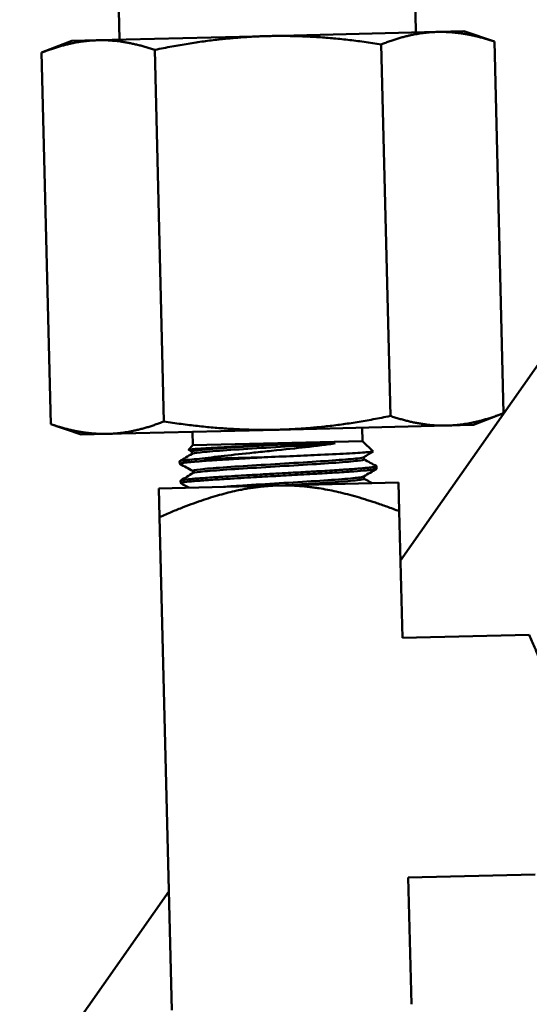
# Model space of a CAD drawing. Header units: inches. Extents: x 0.1 to 33.9, y 0.6 to 21.4.
# Tile 36 of 82: x 8.9 to 10.3, y 14 to 16.8. Entities that reach past the tile are written whole.
import ezdxf

# ---------------------------------------------------------------- set-up
doc = ezdxf.new("R2010")
doc.units = ezdxf.units.IN
doc.header["$MEASUREMENT"] = 0
doc.layers.add('Dimension (ANSI)', color=7, linetype='Continuous', lineweight=25)
doc.layers.add('Visible (ANSI)', color=7, linetype='Continuous', lineweight=50)
doc.styles.add('Note Text (ANSI)', font='tahoma.ttf')
doc.dimstyles.new('Default (ANSI)', dxfattribs={"dimtxt": 0.12, "dimasz": 0.098425, "dimexe": 0.125, "dimexo": 0.0625, "dimgap": 0.031496, "dimtad": 0, "dimtih": 1, "dimtoh": 1, "dimrnd": 1e-08, "dimzin": 4, "dimdsep": 46, "dimtxsty": 'Note Text (ANSI)', "dimcen": 0.09, "dimdle": 0.393701, "dimclrd": 256, "dimclre": 256, "dimclrt": 256, "dimadec": 0, "dimazin": 1, "dimtfac": 1, "dimtofl": 0, "dimtmove": 0, "dimatfit": 3, "dimfxl": 1, "dimtolj": 1, "dimtzin": 4, "dimlwd": -1, "dimlwe": -1, "dimarcsym": 0})

# ---------------------------------------------------------------- blocks, each defined once
blk = doc.blocks.new('*D10')
at = {"layer": 'Defpoints', "color": 0, "transparency": 16777216}
for p in [(16.998, 15.3938), (5.2337, 15.2507), (16.998, 12.4017)]:
    blk.add_point(p, dxfattribs=at)
at = {"layer": 'Dimension (ANSI)', "transparency": 16777216}
for p, q in [((16.998, 15.3313), (16.998, 12.2767)), ((5.2337, 15.1882), (5.2337, 12.2767)), ((5.3321, 12.4017), (10.891, 12.4017)), ((16.8996, 12.4017), (11.3407, 12.4017))]:
    blk.add_line(p, q, dxfattribs=at)
for points in [[(5.3321, 12.4181), (5.3321, 12.3853), (5.2337, 12.4017)], [(16.8996, 12.4181), (16.8996, 12.3853), (16.998, 12.4017)]]:
    blk.add_solid(points, dxfattribs=at)
at = {"layer": 'Dimension (ANSI)', "transparency": 16777216, "insert": (10.9225, 12.464), "char_height": 0.12, "attachment_point": 1, "style": 'Note Text (ANSI)'}
blk.add_mtext('\\A1;11.76', dxfattribs=at)
blk = doc.blocks.new('*D11')
at = {"layer": 'Defpoints', "color": 0, "transparency": 16777216}
for p in [(4.3308, 20.506), (9.1384, 20.506), (8.0316, 13.0667)]:
    blk.add_point(p, dxfattribs=at)
at = {"layer": 'Dimension (ANSI)', "transparency": 16777216}
for p, q in [((9.0759, 20.506), (4.2058, 20.506)), ((4.3308, 20.4076), (4.3308, 16.8779)), ((4.3308, 13.1651), (4.3308, 16.6949)), ((7.9691, 13.0667), (4.2058, 13.0667))]:
    blk.add_line(p, q, dxfattribs=at)
for points in [[(4.3144, 20.4076), (4.3472, 20.4076), (4.3308, 20.506)], [(4.3144, 13.1651), (4.3472, 13.1651), (4.3308, 13.0667)]]:
    blk.add_solid(points, dxfattribs=at)
at = {"layer": 'Dimension (ANSI)', "transparency": 16777216, "insert": (4.1767, 16.8464), "char_height": 0.12, "attachment_point": 1, "style": 'Note Text (ANSI)'}
blk.add_mtext('\\A1;7.44', dxfattribs=at)
blk = doc.blocks.new('*D12')
at = {"layer": 'Defpoints', "color": 0, "transparency": 16777216}
for p in [(18.0364, 15.3938), (18.4301, 15.3938), (8.0316, 13.0667)]:
    blk.add_point(p, dxfattribs=at)
at = {"layer": 'Dimension (ANSI)', "transparency": 16777216}
for p, q in [((18.0989, 15.3938), (18.5551, 15.3938)), ((18.4301, 15.2954), (18.4301, 14.3243)), ((18.4301, 13.1651), (18.4301, 14.1363)), ((8.0941, 13.0667), (18.5551, 13.0667))]:
    blk.add_line(p, q, dxfattribs=at)
for points in [[(18.4137, 15.2954), (18.4465, 15.2954), (18.4301, 15.3938)], [(18.4137, 13.1651), (18.4465, 13.1651), (18.4301, 13.0667)]]:
    blk.add_solid(points, dxfattribs=at)
at = {"layer": 'Dimension (ANSI)', "transparency": 16777216, "insert": (18.279, 14.2928), "char_height": 0.12, "attachment_point": 1, "style": 'Note Text (ANSI)'}
blk.add_mtext('\\A1;2.33', dxfattribs=at)
blk = doc.blocks.new('*D13')
at = {"layer": 'Defpoints', "color": 0, "transparency": 16777216}
for p in [(9.1384, 20.506), (18.0364, 15.3938), (18.4301, 15.3938)]:
    blk.add_point(p, dxfattribs=at)
at = {"layer": 'Dimension (ANSI)', "transparency": 16777216}
for p, q in [((9.2009, 20.506), (18.5551, 20.506)), ((18.4301, 20.4076), (18.4301, 18.0428)), ((18.4301, 15.4922), (18.4301, 17.8569)), ((18.0989, 15.3938), (18.5551, 15.3938))]:
    blk.add_line(p, q, dxfattribs=at)
for points in [[(18.4137, 20.4076), (18.4465, 20.4076), (18.4301, 20.506)], [(18.4137, 15.4922), (18.4465, 15.4922), (18.4301, 15.3938)]]:
    blk.add_solid(points, dxfattribs=at)
at = {"layer": 'Dimension (ANSI)', "transparency": 16777216, "insert": (18.2816, 18.0113), "char_height": 0.12, "attachment_point": 1, "style": 'Note Text (ANSI)'}
blk.add_mtext('\\A1;5.11', dxfattribs=at)

msp = doc.modelspace()

# ---------------------------------------------------------------- linework, layer by layer
at = {"layer": 'Visible (ANSI)'}
for p, q in [((9.9745, 15.284), (11.8006, 17.8919)), ((10.0188, 16.7997), (10.0074, 17.2687)), ((9.1691, 16.779), (9.1576, 17.248)), ((9.107, 16.7774), (9.594, 16.7893)), ((9.594, 16.7893), (10.0809, 16.8012)), ((10.0809, 16.8012), (10.1563, 16.803)), ((10.1563, 16.803), (10.244, 16.7735)), ((9.0316, 16.7756), (8.9454, 16.7418)), ((9.0316, 16.7756), (9.107, 16.7774)), ((9.9454, 15.6992), (9.9194, 16.7656)), ((10.2701, 15.7072), (10.244, 16.7735)), ((8.9714, 15.6755), (8.9454, 16.7418)), ((9.2961, 15.6834), (9.2701, 16.7497)), ((10.1838, 15.6734), (10.2701, 15.7072)), ((9.0592, 15.6459), (8.9714, 15.6755)), ((9.1345, 15.6478), (9.6215, 15.6597)), ((9.6215, 15.6597), (10.1085, 15.6715)), ((9.8657, 15.6267), (9.8647, 15.6656)), ((10.1085, 15.6715), (10.1838, 15.6734)), ((9.0592, 15.6459), (9.1345, 15.6478)), ((9.3793, 15.6149), (9.3783, 15.6537)), ((9.8657, 15.6267), (9.3793, 15.6149)), ((9.8657, 15.6267), (9.8963, 15.5976)), ((9.3793, 15.6149), (9.367, 15.602)), ((9.376, 15.5969), (9.3671, 15.6017)), ((9.376, 15.5971), (9.3761, 15.5905)), ((9.3983, 15.576), (9.584, 15.5805)), ((9.8698, 15.5811), (9.8699, 15.5745)), ((9.3415, 15.5619), (9.3412, 15.5689)), ((9.3788, 15.5416), (9.3789, 15.535)), ((9.9059, 15.5479), (9.9059, 15.5548)), ((9.3443, 15.5064), (9.344, 15.5133)), ((9.8697, 15.5256), (9.8698, 15.5189)), ((9.2818, 15.4913), (9.6254, 15.4997)), ((9.2838, 15.4091), (9.2818, 15.4913)), ((9.6254, 15.4997), (9.9691, 15.5081)), ((9.9711, 15.4259), (9.9691, 15.5081)), ((9.2838, 15.4091), (9.3183, 13.994)), ((9.9799, 15.062), (9.9711, 15.4259)), ((9.9799, 15.062), (10.3439, 15.0709)), ((9.9967, 14.3747), (10.3606, 14.3836)), ((9.9967, 14.3747), (10.0056, 14.0107)), ((8.6459, 13.3865), (9.31, 14.3349))]:
    msp.add_line(p, q, dxfattribs=at)
for points, weights in [([(9.2701, 16.7497), (9.4433, 16.7857), (9.594, 16.7893)], [3.57900139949, 3.85583812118, 3.85583812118]), ([(9.594, 16.7893), (9.7446, 16.793), (9.9194, 16.7656)], [3.85583812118, 3.85583812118, 3.57900139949]), ([(9.9194, 16.7656), (10.0056, 16.7994), (10.0809, 16.8012)], [3.57900139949, 3.85583812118, 3.85583812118]), ([(10.0809, 16.8012), (10.1563, 16.803), (10.244, 16.7735)], [3.85583812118, 3.85583812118, 3.57900139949]), ([(8.9454, 16.7418), (9.0316, 16.7756), (9.107, 16.7774)], [3.57900139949, 3.85583812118, 3.85583812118]), ([(9.107, 16.7774), (9.1823, 16.7793), (9.2701, 16.7497)], [3.85583812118, 3.85583812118, 3.57900139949]), ([(9.2961, 15.6834), (9.2099, 15.6496), (9.1345, 15.6478)], [3.57900139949, 3.85583812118, 3.85583812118]), ([(9.6215, 15.6597), (9.4708, 15.656), (9.2961, 15.6834)], [3.85583812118, 3.85583812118, 3.57900139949]), ([(9.9454, 15.6992), (9.7722, 15.6633), (9.6215, 15.6597)], [3.57900139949, 3.85583812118, 3.85583812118]), ([(10.1085, 15.6715), (10.0332, 15.6697), (9.9454, 15.6992)], [3.85583812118, 3.85583812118, 3.57900139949]), ([(10.2701, 15.7072), (10.1838, 15.6734), (10.1085, 15.6715)], [3.57900139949, 3.85583812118, 3.85583812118]), ([(9.1345, 15.6478), (9.0592, 15.6459), (8.9714, 15.6755)], [3.85583812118, 3.85583812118, 3.57900139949]), ([(9.6254, 15.4997), (9.4831, 15.4962), (9.2838, 15.4091)], [5.07999828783, 5.07999828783, 4.20840837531]), ([(9.9711, 15.4259), (9.7678, 15.5032), (9.6254, 15.4997)], [4.20840837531, 5.07999828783, 5.07999828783]), ([(10.4344, 14.7292), (10.431, 14.8716), (10.3439, 15.0709)], [3.95573985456, 3.95573985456, 3.27704219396])]:
    msp.add_rational_spline(points, weights, degree=2, dxfattribs=at)
for points, knots in [([(9.3671, 15.6017), (9.367, 15.6017), (9.367, 15.6018), (9.3667, 15.6026), (9.3731, 15.6035), (9.3983, 15.6055), (9.417, 15.6067), (9.4642, 15.6093), (9.4921, 15.6107), (9.5371, 15.6129), (9.5519, 15.6136), (9.5824, 15.615), (9.5981, 15.6158), (9.6139, 15.6165)], [-1.019224, -1.019224, -1.019224, -1.019224, -0.999665, -0.999665, -0.746732, -0.746732, -0.491915, -0.491915, -0.237988, -0.237988, -0.120234, -0.120234, 0, 0, 0, 0]), ([(9.376, 15.5971), (9.3759, 15.5984), (9.384, 15.5999), (9.415, 15.6033), (9.4378, 15.6052), (9.494, 15.6091), (9.5273, 15.6112), (9.5793, 15.6144), (9.5966, 15.6155), (9.6139, 15.6165)], [0.52632352, 0.52632352, 0.52632352, 0.52632352, 0.53001645, 0.53001645, 0.53371711, 0.53371711, 0.53741776, 0.53741776, 0.53917993, 0.53917993, 0.53917993, 0.53917993]), ([(9.3766, 15.5907), (9.3785, 15.5919), (9.3863, 15.5932), (9.4151, 15.5963), (9.438, 15.5982), (9.4942, 15.6022), (9.5274, 15.6043), (9.598, 15.6086), (9.6352, 15.6108), (9.7066, 15.6152), (9.7407, 15.6173), (9.776, 15.6197), (9.7818, 15.6202), (9.7874, 15.6206)], [0.52683715, 0.52683715, 0.52683715, 0.52683715, 0.53001645, 0.53001645, 0.53371711, 0.53371711, 0.53741776, 0.53741776, 0.54111842, 0.54111842, 0.54481908, 0.54481908, 0.54557808, 0.54557808, 0.54557808, 0.54557808]), ([(9.7874, 15.6206), (9.7755, 15.6188), (9.7622, 15.617), (9.7333, 15.6133), (9.7177, 15.6114), (9.6766, 15.6068), (9.6438, 15.6032), (9.5877, 15.5974), (9.5705, 15.5956), (9.524, 15.5907), (9.4957, 15.5877), (9.444, 15.5819), (9.4197, 15.5789), (9.3983, 15.576)], [-1.413001, -1.413001, -1.413001, -1.413001, -1.198235, -1.198235, -0.978665, -0.978665, -0.649899, -0.649899, -0.504747, -0.504747, -0.248834, -0.248834, -0.000001, -0.000001, -0.000001, -0.000001]), ([(9.584, 15.5805), (9.6118, 15.5817), (9.6399, 15.583), (9.6947, 15.5854), (9.7209, 15.5866), (9.777, 15.5892), (9.8051, 15.5906), (9.8515, 15.5931), (9.8695, 15.5942), (9.887, 15.5957), (9.8913, 15.5962), (9.8957, 15.597), (9.8966, 15.5973), (9.8963, 15.5976)], [-4.31327, -4.31327, -4.31327, -4.31327, -4.097735, -4.097735, -3.884395, -3.884395, -3.612196, -3.612196, -3.342031, -3.342031, -3.202726, -3.202726, -3.092764, -3.092764, -3.092764, -3.092764]), ([(9.7874, 15.6206), (9.774, 15.6202), (9.7595, 15.6199), (9.7284, 15.6192), (9.7119, 15.6188), (9.6622, 15.6176), (9.6342, 15.617), (9.6139, 15.6165)], [0.000001, 0.000001, 0.000001, 0.000001, 0.1360371, 0.1360371, 0.2725755, 0.2725755, 0.533289, 0.533289, 0.533289, 0.533289]), ([(9.3983, 15.576), (9.3874, 15.5751), (9.3779, 15.5744), (9.3655, 15.5732), (9.3615, 15.5728), (9.3545, 15.5719), (9.3516, 15.5715), (9.3455, 15.5706), (9.343, 15.57), (9.3415, 15.5693), (9.3412, 15.5691), (9.3412, 15.5689), (9.3412, 15.5689), (9.3412, 15.5689)], [-34.2160775, -34.2160775, -34.2160775, -34.2160775, -34.0785999, -34.0785999, -34.0003764, -34.0003764, -33.9230185, -33.9230185, -33.8025953, -33.8025953, -33.7577751, -33.7577751, -33.7502204, -33.7502204, -33.7502204, -33.7502204]), ([(9.3419, 15.5615), (9.3416, 15.5617), (9.3415, 15.5619), (9.3417, 15.5623), (9.3422, 15.5626), (9.3447, 15.5634), (9.3474, 15.564), (9.3541, 15.5649), (9.3577, 15.5654), (9.366, 15.5663), (9.3705, 15.5667), (9.3788, 15.5675), (9.3823, 15.5678), (9.3905, 15.5684), (9.3953, 15.5688), (9.4076, 15.5698), (9.4153, 15.5703), (9.4308, 15.5714), (9.4384, 15.5719), (9.4539, 15.5729), (9.4617, 15.5734), (9.4749, 15.5742), (9.4802, 15.5745), (9.4994, 15.5757), (9.514, 15.5765), (9.5468, 15.5784), (9.5653, 15.5794), (9.584, 15.5805)], [-1.065345, -1.065345, -1.065345, -1.065345, -1.017863, -1.017863, -0.949231, -0.949231, -0.838051, -0.838051, -0.751231, -0.751231, -0.670145, -0.670145, -0.617897, -0.617897, -0.554189, -0.554189, -0.464871, -0.464871, -0.386433, -0.386433, -0.313131, -0.313131, -0.266151, -0.266151, -0.144526, -0.144526, -0.000001, -0.000001, -0.000001, -0.000001]), ([(9.3788, 15.5416), (9.3788, 15.5419), (9.3791, 15.5422), (9.3834, 15.5439), (9.3949, 15.5455), (9.432, 15.549), (9.4575, 15.5509), (9.5176, 15.555), (9.5521, 15.5571), (9.6236, 15.5615), (9.6606, 15.5637), (9.7299, 15.568), (9.7621, 15.5701), (9.8158, 15.574), (9.8372, 15.5758), (9.8615, 15.5787), (9.8676, 15.5798), (9.8693, 15.5808)], [0.47369784, 0.47369784, 0.47369784, 0.47369784, 0.47450658, 0.47450658, 0.47820724, 0.47820724, 0.48190789, 0.48190789, 0.48560855, 0.48560855, 0.48930921, 0.48930921, 0.49300987, 0.49300987, 0.49671053, 0.49671053, 0.49949318, 0.49949318, 0.49949318, 0.49949318]), ([(9.3794, 15.5353), (9.3796, 15.5354), (9.3798, 15.5355), (9.3835, 15.537), (9.3951, 15.5386), (9.4322, 15.5421), (9.4577, 15.544), (9.5177, 15.5481), (9.5523, 15.5502), (9.6238, 15.5545), (9.6608, 15.5568), (9.73, 15.561), (9.7623, 15.5631), (9.816, 15.5671), (9.8373, 15.5689), (9.8636, 15.572), (9.87, 15.5733), (9.8699, 15.5745)], [0.47421742, 0.47421742, 0.47421742, 0.47421742, 0.47450658, 0.47450658, 0.47820724, 0.47820724, 0.48190789, 0.48190789, 0.48560855, 0.48560855, 0.48930921, 0.48930921, 0.49300987, 0.49300987, 0.49671053, 0.49671053, 0.50001235, 0.50001235, 0.50001235, 0.50001235]), ([(9.9055, 15.5553), (9.9057, 15.5552), (9.9059, 15.555), (9.906, 15.5546), (9.9054, 15.5542), (9.9031, 15.5535), (9.9012, 15.5531), (9.8954, 15.5521), (9.891, 15.5516), (9.8822, 15.5506), (9.8782, 15.5502), (9.8692, 15.5494), (9.8639, 15.5489), (9.8518, 15.5479), (9.8447, 15.5474), (9.8317, 15.5465), (9.8259, 15.5461), (9.8149, 15.5453), (9.8098, 15.545), (9.7964, 15.5441), (9.7879, 15.5435), (9.7696, 15.5424), (9.7598, 15.5418), (9.7366, 15.5404), (9.723, 15.5397), (9.7003, 15.5384), (9.6914, 15.5378), (9.6723, 15.5368), (9.6621, 15.5362), (9.6405, 15.535), (9.6289, 15.5343), (9.609, 15.5332), (9.6005, 15.5327), (9.5853, 15.5319), (9.5786, 15.5315), (9.5615, 15.5305), (9.5512, 15.53), (9.5303, 15.5288), (9.5197, 15.5281), (9.496, 15.5267), (9.4832, 15.526), (9.4636, 15.5248), (9.4566, 15.5243), (9.4416, 15.5233), (9.4339, 15.5228), (9.4186, 15.5218), (9.4112, 15.5212), (9.3988, 15.5203), (9.3936, 15.5199), (9.385, 15.5192), (9.3814, 15.5189), (9.373, 15.5181), (9.3685, 15.5177), (9.3603, 15.5168), (9.3566, 15.5163), (9.3499, 15.5154), (9.3472, 15.5149), (9.3446, 15.514), (9.3441, 15.5137), (9.344, 15.5134), (9.344, 15.5134), (9.344, 15.5133)], [-31.536567, -31.536567, -31.536567, -31.536567, -31.501968, -31.501968, -31.421178, -31.421178, -31.334727, -31.334727, -31.223841, -31.223841, -31.15256, -31.15256, -31.07434, -31.07434, -30.985893, -30.985893, -30.921825, -30.921825, -30.869662, -30.869662, -30.788878, -30.788878, -30.702367, -30.702367, -30.591237, -30.591237, -30.520649, -30.520649, -30.442277, -30.442277, -30.354329, -30.354329, -30.289748, -30.289748, -30.237615, -30.237615, -30.156836, -30.156836, -30.070283, -30.070283, -29.958646, -29.958646, -29.892007, -29.892007, -29.812645, -29.812645, -29.727457, -29.727457, -29.65956, -29.65956, -29.606167, -29.606167, -29.525393, -29.525393, -29.438772, -29.438772, -29.32772, -29.32772, -29.255215, -29.255215, -29.249292, -29.249292, -29.249292, -29.249292]), ([(9.3448, 15.506), (9.3442, 15.5063), (9.3442, 15.5066), (9.3452, 15.5072), (9.3463, 15.5076), (9.3492, 15.5082), (9.3506, 15.5085), (9.3573, 15.5095), (9.3648, 15.5104), (9.38, 15.5118), (9.3862, 15.5124), (9.397, 15.5132), (9.4012, 15.5136), (9.4114, 15.5143), (9.4177, 15.5148), (9.432, 15.5158), (9.4402, 15.5163), (9.4573, 15.5174), (9.4661, 15.518), (9.4824, 15.519), (9.4896, 15.5194), (9.5098, 15.5206), (9.523, 15.5214), (9.5476, 15.5228), (9.5587, 15.5235), (9.5804, 15.5247), (9.5909, 15.5253), (9.6086, 15.5263), (9.6156, 15.5266), (9.6332, 15.5276), (9.6437, 15.5282), (9.6655, 15.5295), (9.6767, 15.5301), (9.7, 15.5314), (9.7119, 15.5321), (9.7301, 15.5331), (9.7366, 15.5335), (9.7526, 15.5345), (9.7619, 15.535), (9.7807, 15.5362), (9.79, 15.5368), (9.8088, 15.538), (9.818, 15.5386), (9.8316, 15.5395), (9.8364, 15.5399), (9.8547, 15.5412), (9.8666, 15.5422), (9.8817, 15.5436), (9.8864, 15.5441), (9.8927, 15.5449), (9.8947, 15.5451), (9.8989, 15.5458), (9.9008, 15.5461), (9.9041, 15.5468), (9.9052, 15.5472), (9.9058, 15.5477), (9.9059, 15.5478), (9.9059, 15.5479)], [-5.562487, -5.562487, -5.562487, -5.562487, -5.488359, -5.488359, -5.407275, -5.407275, -5.353365, -5.353365, -5.188714, -5.188714, -5.095801, -5.095801, -5.042271, -5.042271, -4.970478, -4.970478, -4.885679, -4.885679, -4.803152, -4.803152, -4.739363, -4.739363, -4.630087, -4.630087, -4.542211, -4.542211, -4.461124, -4.461124, -4.407379, -4.407379, -4.327036, -4.327036, -4.240091, -4.240091, -4.145232, -4.145232, -4.091474, -4.091474, -4.010841, -4.010841, -3.923945, -3.923945, -3.828748, -3.828748, -3.774867, -3.774867, -3.609931, -3.609931, -3.517039, -3.517039, -3.463534, -3.463534, -3.392458, -3.392458, -3.307221, -3.307221, -3.27855, -3.27855, -3.27855, -3.27855]), ([(9.4668, 15.4958), (9.4802, 15.4968), (9.4947, 15.4978), (9.5419, 15.5009), (9.5774, 15.5031), (9.6492, 15.5074), (9.6855, 15.5096), (9.752, 15.5138), (9.7821, 15.5159), (9.8305, 15.5196), (9.8487, 15.5214), (9.8647, 15.5238), (9.868, 15.5245), (9.8692, 15.5253)], [0.42828947, 0.42828947, 0.42828947, 0.42828947, 0.43009868, 0.43009868, 0.43379934, 0.43379934, 0.4375, 0.4375, 0.44120066, 0.44120066, 0.44490132, 0.44490132, 0.44685384, 0.44685384, 0.44685384, 0.44685384]), ([(9.6446, 15.5002), (9.6701, 15.5017), (9.6953, 15.5033), (9.7521, 15.5069), (9.7823, 15.5089), (9.8307, 15.5127), (9.8488, 15.5145), (9.8663, 15.5171), (9.8698, 15.518), (9.8698, 15.5189)], [0.43486842, 0.43486842, 0.43486842, 0.43486842, 0.4375, 0.4375, 0.44120066, 0.44120066, 0.44490132, 0.44490132, 0.44738084, 0.44738084, 0.44738084, 0.44738084])]:
    msp.add_open_spline(points, degree=3, knots=knots, dxfattribs=at)
for points in [[(9.3416, 15.5693), (9.3532, 15.5765), (9.3649, 15.5836), (9.3766, 15.5907)], [(9.8962, 15.5973), (9.8872, 15.5918), (9.8783, 15.5863), (9.8693, 15.5808)], [(9.8699, 15.5747), (9.8818, 15.5683), (9.8936, 15.5618), (9.9055, 15.5553)], [(9.3788, 15.5414), (9.3665, 15.5481), (9.3542, 15.5548), (9.3419, 15.5615)], [(9.9055, 15.5474), (9.8934, 15.5401), (9.8813, 15.5327), (9.8692, 15.5253)], [(9.3444, 15.5139), (9.3561, 15.521), (9.3677, 15.5281), (9.3794, 15.5353)], [(9.8698, 15.5192), (9.8777, 15.5149), (9.8856, 15.5106), (9.8935, 15.5063)], [(9.3677, 15.4934), (9.3601, 15.4976), (9.3524, 15.5018), (9.3448, 15.506)]]:
    msp.add_open_spline(points, degree=3, dxfattribs=at)

# ---------------------------------------------------------------- dimensions: what is measured, and where the dimension line sits
at = {"layer": 'Dimension (ANSI)'}
for base, p1, p2, angle, override, picture, middle in [((4.3308, 20.506), (8.0316, 13.0667), (9.1384, 20.506), 90, {"dimgap": 0.031496, "dimdec": 2, "dimtol": 0, "dimlim": 0, "dimtp": 0, "dimtm": 0, "dimtdec": 2, "dimatfit": 1}, '*D11', (4.3308, 16.7864)), ((18.4301, 15.3938), (9.1384, 20.506), (18.0364, 15.3938), 90, {"dimgap": 0.031496, "dimdec": 2, "dimtol": 0, "dimlim": 0, "dimtp": 0, "dimtm": 0, "dimtdec": 2, "dimatfit": 1}, '*D13', (18.4301, 17.9499)), ((16.998, 12.4017), (5.2337, 15.2507), (16.998, 15.3938), 180, {"dimgap": 0.031496, "dimtih": 0, "dimtoh": 0, "dimdec": 2, "dimtol": 0, "dimlim": 0, "dimtp": 0, "dimtm": 0, "dimtdec": 2, "dimatfit": 1}, '*D10', (11.1159, 12.4017)), ((18.4301, 15.3938), (8.0316, 13.0667), (18.0364, 15.3938), 90, {"dimgap": 0.031496, "dimdec": 2, "dimtol": 0, "dimlim": 0, "dimtp": 0, "dimtm": 0, "dimtdec": 2, "dimatfit": 1}, '*D12', (18.4301, 14.2303))]:
    dim = msp.add_linear_dim(base=base, p1=p1, p2=p2, angle=angle, dimstyle='Default (ANSI)', override=override, dxfattribs=at)
    dim.commit()
    dim.dimension.update_dxf_attribs({"geometry": picture, "text_midpoint": middle, "dimtype": 160})

doc.saveas('drawing.dxf')
